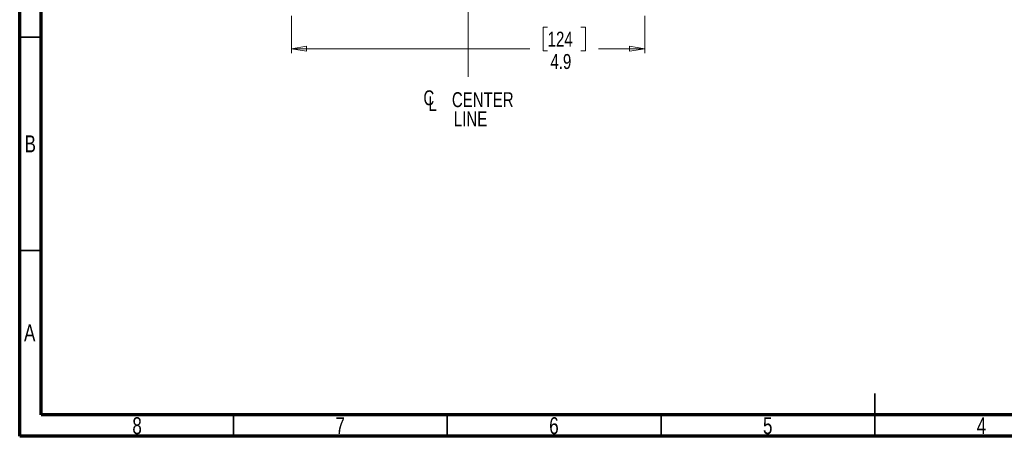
# Model space of a CAD drawing. Header units: inches. Extents: x 0.6 to 16.3, y 0.2 to 11.5.
# Tile 1 of 14: x 0.6 to 9.7, y 0.2 to 4. Entities that reach past the tile are written whole.
import ezdxf

# ---------------------------------------------------------------- set-up
doc = ezdxf.new("R2010")
doc.units = ezdxf.units.IN
doc.header["$MEASUREMENT"] = 0
doc.linetypes.add('CENTERX2', pattern=[0.8, 0.5, -0.1, 0.1, -0.1])
doc.styles.add('SLDTEXTSTYLE0', font='TXT', dxfattribs={"width": 0.75})
doc.dimstyles.new('SLDDIMSTYLE3', dxfattribs={"dimtxt": 0.137795, "dimasz": 0.14, "dimexe": 0, "dimexo": 0.0625, "dimgap": 0.034449, "dimtad": 0, "dimdec": 1, "dimlfac": 1.5, "dimrnd": 1e-09, "dimzin": 12, "dimdsep": 46, "dimtxsty": 'SLDTEXTSTYLE0', "dimblk1": 'CLOSED', "dimblk2": 'CLOSED', "dimsah": 1, "dimcen": 0.09, "dimadec": 0, "dimazin": 3, "dimtfac": 1, "dimtdec": 1, "dimtofl": 0, "dimtmove": 0, "dimatfit": 3, "dimldrblk": 'CLOSED', "dimfxl": 0, "dimfrac": 2, "dimtolj": 1, "dimtzin": 12, "dimarcsym": 0})

# ---------------------------------------------------------------- blocks, each defined once
blk = doc.blocks.new('_Closed')
at = {"color": 0, "linetype": 'ByBlock', "lineweight": -2}
for p, q in [((-1, 0.166667), (0, 0)), ((-1, 0.166667), (-1, -0.166667)), ((0, 0), (-1, -0.166667)), ((0, 0), (-1, 0))]:
    blk.add_line(p, q, dxfattribs=at)
blk = doc.blocks.new('_D_10')
at = {"color": 7, "linetype": 'Continuous', "lineweight": 0}
for p, q in [((3.0924, 4.0735), (3.0924, 3.7308)), ((6.3457, 4.0735), (6.3457, 3.7308)), ((5.4522, 3.9686), (5.4102, 3.9686)), ((5.4102, 3.9686), (5.4102, 3.7499)), ((5.7577, 3.9686), (5.7997, 3.9686)), ((5.7997, 3.9686), (5.7997, 3.7499)), ((3.0924, 3.7702), (5.2894, 3.7702)), ((5.4102, 3.7499), (5.4522, 3.7499)), ((5.7997, 3.7499), (5.7577, 3.7499)), ((6.3457, 3.7702), (5.9205, 3.7702))]:
    blk.add_line(p, q, dxfattribs=at)
at = {"color": 7, "linetype": 'Continuous', "lineweight": 18, "xscale": 0.14, "yscale": 0.14, "rotation": 180.0000000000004}
blk.add_blockref('_Closed', (3.0924, 3.7702, 0.0131), dxfattribs=at)
at = {"color": 7, "linetype": 'Continuous', "lineweight": 18, "xscale": 0.14, "yscale": 0.14}
blk.add_blockref('_Closed', (6.3457, 3.7702, 0.0131), dxfattribs=at)
at = {"color": 7, "linetype": 'Continuous', "lineweight": 18, "char_height": 0.1378, "attachment_point": 1, "style": 'SLDTEXTSTYLE0'}
for s, insert in [('124', (5.4522, 3.9275)), ('4.9', (5.4777, 3.7213))]:
    blk.add_mtext(s, dxfattribs=dict(at, insert=insert))
blk = doc.blocks.new('SW_SYMBOL_MOD_CL')
at = {"color": 0, "linetype": 'Continuous', "lineweight": 0, "char_height": 30.8, "attachment_point": 5, "style": 'SLDTEXTSTYLE0'}
for s, insert in [('C', (15.7, 23.6)), ('L', (23.6, 11.8))]:
    blk.add_mtext(s, dxfattribs=dict(at, insert=insert))
blk = doc.blocks.new('SW_NOTE_0_1')
at = {"color": 0, "linetype": 'Continuous', "lineweight": 0, "xscale": 0.004470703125, "yscale": 0.004470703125, "zscale": 0.004470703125}
blk.add_blockref('SW_SYMBOL_MOD_CL', (0, 0.0191), dxfattribs=at)
at = {"color": 0, "linetype": 'Continuous', "lineweight": 0, "char_height": 0.1378, "attachment_point": 2, "style": 'SLDTEXTSTYLE0'}
for s, insert in [('CENTER', (0.5667, 0.1776)), ('LINE', (0.4541, -0.0005))]:
    blk.add_mtext(s, dxfattribs=dict(at, insert=insert))

msp = doc.modelspace()

# ---------------------------------------------------------------- linework, layer by layer
at = {"color": 7, "linetype": 'Continuous', "lineweight": 70}
for p, q in [((0.5906, 0.1969), (0.5906, 11.4961)), ((0.7874, 0.3937), (0.7874, 11.2992)), ((16.1417, 0.3937), (0.7874, 0.3937)), ((16.3386, 0.1969), (0.5906, 0.1969))]:
    msp.add_line(p, q, dxfattribs=at)
at = {"color": 7, "linetype": 'CENTERX2', "lineweight": 18}
for p, q in [((4.719, 3.5098), (4.719, 9.817)), ((4.719, 4.9345), (4.719, 3.5098))]:
    msp.add_line(p, q, dxfattribs=at)
at = {"color": 7, "linetype": 'Continuous', "lineweight": 35}
for p, q in [((0.7874, 3.878), (0.5906, 3.878)), ((0.7874, 1.9094), (0.5906, 1.9094)), ((8.4646, 0.1969), (8.4646, 0.5906)), ((2.5591, 0.3937), (2.5591, 0.1969)), ((4.5276, 0.3937), (4.5276, 0.1969)), ((6.4961, 0.3937), (6.4961, 0.1969)), ((8.4646, 0.3937), (8.4646, 0.1969))]:
    msp.add_line(p, q, dxfattribs=at)

# ---------------------------------------------------------------- block references
at = {"color": 7, "linetype": 'Continuous', "lineweight": 0}
msp.add_blockref('SW_NOTE_0_1', (4.2881, 3.192), dxfattribs=at)

# ---------------------------------------------------------------- texts
at = {"color": 7, "linetype": 'Continuous', "lineweight": 0, "char_height": 0.1562, "attachment_point": 2, "style": 'SLDTEXTSTYLE0'}
for s, insert in [('B', (0.6878, 2.9715)), ('A', (0.6827, 1.2294)), ('8', (1.6717, 0.3731)), ('7', (3.5417, 0.3731)), ('6', (5.5102, 0.3731)), ('5', (7.4787, 0.3731)), ('4', (9.4472, 0.3731))]:
    msp.add_mtext(s, dxfattribs=dict(at, insert=insert))

# ---------------------------------------------------------------- dimensions: what is measured, and where the dimension line sits
at = {"color": 7, "linetype": 'Continuous', "lineweight": 18}
dim = msp.add_linear_dim(base=(6.3457, 3.7702), p1=(3.0924, 4.1129), p2=(6.3457, 4.1129), dimstyle='SLDDIMSTYLE3', dxfattribs=at)
dim.commit()
dim.dimension.update_dxf_attribs({"geometry": '_D_10', "text_midpoint": (5.605, 3.7702), "dimtype": 160})

doc.saveas('drawing.dxf')
